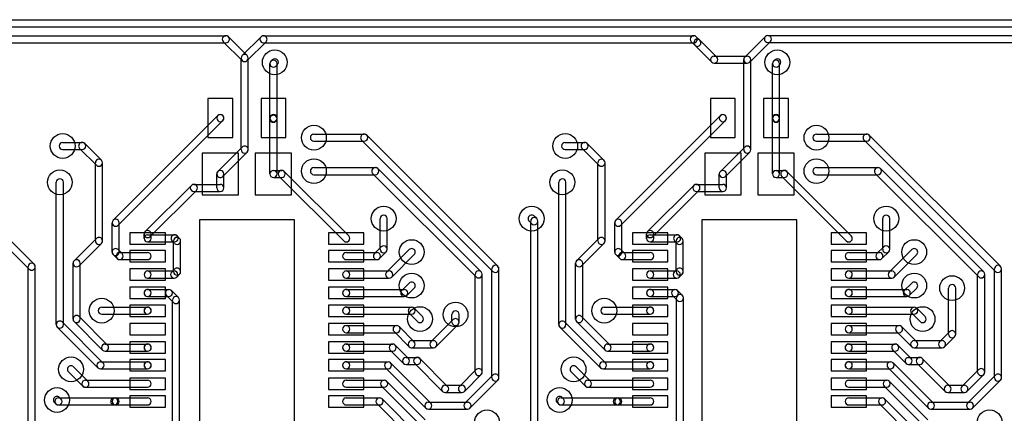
# Model space of a CAD drawing. Extents: x 67 to 209, y -168 to -95.
# Tile 10 of 14: x 132 to 167, y -109 to -95. Entities that reach past the tile are written whole.
import ezdxf

# ---------------------------------------------------------------- set-up
doc = ezdxf.new("R2010")
doc.units = 0
doc.header["$MEASUREMENT"] = 0
doc.layers.add('BLACK', color=250, linetype='CONTINUOUS')

msp = doc.modelspace()

# ---------------------------------------------------------------- linework, layer by layer
at = {"layer": 'BLACK'}
for p, q in [((95.1, -94.973), (195.4, -94.973)), ((95.1, -95.227), (195.4, -95.227)), ((121.881, -95.5471), (139.246, -95.5471)), ((140.596, -95.5471), (156.005, -95.5471)), ((158.66, -95.5394), (174.578, -95.5394)), ((121.881, -95.8011), (139.246, -95.8011)), ((139.156, -95.764), (139.831, -96.4391)), ((139.336, -95.5843), (140.011, -96.2594)), ((139.831, -96.2594), (140.506, -95.5843)), ((140.011, -96.4391), (140.686, -95.764)), ((140.596, -95.8011), (156.005, -95.8011)), ((155.916, -95.7645), (156.044, -95.8914)), ((156.043, -95.891), (156.647, -96.495)), ((156.094, -95.5839), (156.222, -95.7108)), ((156.223, -95.7114), (156.827, -96.3154)), ((158.57, -95.5765), (157.831, -96.3154)), ((158.75, -95.7562), (158.011, -96.4951)), ((158.66, -95.7934), (174.578, -95.7934)), ((139.794, -99.6266), (139.794, -96.3493)), ((140.048, -99.6266), (140.048, -96.3493)), ((140.825, -98.5), (140.825, -96.5475)), ((140.91, -96.4098), (140.863, -96.4574)), ((141.089, -96.5901), (141.042, -96.6377)), ((141.079, -98.5), (141.079, -96.5475)), ((156.737, -96.2782), (157.921, -96.2782)), ((156.737, -96.5322), (157.921, -96.5322)), ((157.794, -99.6271), (157.794, -96.4052)), ((158.048, -99.6271), (158.048, -96.4052)), ((158.825, -98.5), (158.825, -96.5475)), ((158.91, -96.4098), (158.863, -96.4574)), ((159.089, -96.5901), (159.042, -96.6377)), ((159.079, -98.5), (159.079, -96.5475)), ((139.492, -97.8015), (138.603, -97.8015)), ((138.603, -97.8015), (138.603, -99.1985)), ((139.492, -99.1985), (139.492, -97.8015)), ((141.397, -97.8015), (140.508, -97.8015)), ((140.508, -97.8015), (140.508, -99.1985)), ((141.397, -99.1985), (141.397, -97.8015)), ((157.492, -97.8015), (156.603, -97.8015)), ((156.603, -97.8015), (156.603, -99.1985)), ((157.492, -99.1985), (157.492, -97.8015)), ((159.397, -97.8015), (158.508, -97.8015)), ((158.508, -97.8015), (158.508, -99.1985)), ((159.397, -99.1985), (159.397, -97.8015)), ((135.21, -102.158), (138.958, -98.4107)), ((135.39, -102.338), (139.137, -98.5903)), ((138.921, -98.5005), (138.921, -98.5)), ((138.958, -98.4107), (138.958, -98.4102)), ((139.137, -98.5903), (139.138, -98.5898)), ((139.175, -98.5005), (139.175, -98.5)), ((140.825, -98.5116), (140.825, -98.5)), ((140.825, -98.5116), (140.825, -98.5)), ((140.825, -98.5232), (140.825, -98.5116)), ((140.825, -98.5232), (140.825, -98.5116)), ((140.825, -98.5237), (140.825, -98.5232)), ((140.825, -98.5237), (140.825, -98.5232)), ((140.825, -100.5), (140.825, -98.5237)), ((140.826, -98.5111), (140.826, -98.5)), ((140.862, -98.4218), (140.863, -98.4213)), ((141.042, -98.6014), (141.042, -98.6009)), ((141.079, -98.5116), (141.079, -98.5)), ((141.079, -98.5116), (141.079, -98.5)), ((141.079, -98.5232), (141.079, -98.5116)), ((141.079, -98.5232), (141.079, -98.5116)), ((141.079, -98.5237), (141.079, -98.5232)), ((141.079, -98.5237), (141.079, -98.5232)), ((141.079, -100.5), (141.079, -98.5237)), ((141.08, -98.5111), (141.08, -98.5)), ((153.21, -102.158), (156.958, -98.4107)), ((153.39, -102.338), (157.137, -98.5903)), ((156.921, -98.5005), (156.921, -98.5)), ((156.958, -98.4107), (156.958, -98.4102)), ((157.137, -98.5903), (157.138, -98.5898)), ((157.175, -98.5005), (157.175, -98.5)), ((158.825, -98.5116), (158.825, -98.5)), ((158.825, -98.5116), (158.825, -98.5)), ((158.825, -98.5232), (158.825, -98.5116)), ((158.825, -98.5232), (158.825, -98.5116)), ((158.825, -98.5237), (158.825, -98.5232)), ((158.825, -98.5237), (158.825, -98.5232)), ((158.825, -100.5), (158.825, -98.5237)), ((158.826, -98.5111), (158.826, -98.5)), ((158.862, -98.4218), (158.863, -98.4213)), ((159.042, -98.6014), (159.042, -98.6009)), ((159.079, -98.5116), (159.079, -98.5)), ((159.079, -98.5116), (159.079, -98.5)), ((159.079, -98.5232), (159.079, -98.5116)), ((159.079, -98.5232), (159.079, -98.5116)), ((159.079, -98.5237), (159.079, -98.5232)), ((159.079, -98.5237), (159.079, -98.5232)), ((159.079, -100.5), (159.079, -98.5237)), ((159.08, -98.5111), (159.08, -98.5)), ((142.4, -99.073), (144.2, -99.073)), ((160.4, -99.073), (162.2, -99.073)), ((133.4, -99.373), (134.1, -99.373)), ((134.79, -100.01), (134.19, -99.4102)), ((138.603, -99.1985), (139.492, -99.1985)), ((140.508, -99.1985), (141.397, -99.1985)), ((142.4, -99.327), (144.2, -99.327)), ((148.81, -103.99), (144.11, -99.2898)), ((148.99, -103.81), (144.29, -99.1102)), ((151.4, -99.373), (152.1, -99.373)), ((152.79, -100.01), (152.19, -99.4102)), ((156.603, -99.1985), (157.492, -99.1985)), ((158.508, -99.1985), (159.397, -99.1985)), ((160.4, -99.327), (162.2, -99.327)), ((166.81, -103.99), (162.11, -99.2898)), ((166.99, -103.81), (162.29, -99.1102)), ((133.4, -99.627), (134.1, -99.627)), ((134.61, -100.19), (134.01, -99.5898)), ((139.698, -99.7507), (138.397, -99.7507)), ((138.397, -99.7507), (138.397, -101.249)), ((139.83, -99.5363), (138.959, -100.411)), ((140.01, -99.7156), (139.139, -100.59)), ((139.698, -101.249), (139.698, -99.7507)), ((141.603, -99.7507), (140.302, -99.7507)), ((140.302, -99.7507), (140.302, -101.249)), ((141.603, -101.249), (141.603, -99.7507)), ((151.4, -99.627), (152.1, -99.627)), ((152.61, -100.19), (152.01, -99.5898)), ((157.698, -99.7507), (156.397, -99.7507)), ((156.397, -99.7507), (156.397, -101.249)), ((157.831, -99.5373), (156.958, -100.41)), ((158.011, -99.7169), (157.138, -100.59)), ((157.698, -101.249), (157.698, -99.7507)), ((159.603, -99.7507), (158.302, -99.7507)), ((158.302, -99.7507), (158.302, -101.249)), ((159.603, -101.249), (159.603, -99.7507)), ((134.573, -102.9), (134.573, -100.1)), ((134.827, -102.9), (134.827, -100.1)), ((152.573, -102.9), (152.573, -100.1)), ((152.827, -102.9), (152.827, -100.1)), ((138.921, -101), (138.921, -100.5)), ((139.048, -100.373), (139.048, -100.373)), ((139.175, -101), (139.175, -100.5)), ((140.952, -100.373), (140.953, -100.373)), ((140.953, -100.373), (141.247, -100.373)), ((141.337, -100.41), (143.646, -102.719)), ((142.4, -100.273), (144.6, -100.273)), ((148.21, -104.19), (144.51, -100.49)), ((148.39, -104.01), (144.69, -100.31)), ((156.921, -101), (156.921, -100.5)), ((157.048, -100.373), (157.048, -100.373)), ((157.175, -101), (157.175, -100.5)), ((158.952, -100.373), (158.953, -100.373)), ((158.953, -100.373), (159.247, -100.373)), ((159.337, -100.41), (161.646, -102.719)), ((160.4, -100.273), (162.6, -100.273)), ((166.21, -104.19), (162.51, -100.49)), ((166.39, -104.01), (162.69, -100.31)), ((133.173, -105.9), (133.173, -100.8)), ((133.427, -105.9), (133.427, -100.8)), ((139.048, -100.627), (139.048, -100.627)), ((140.952, -100.627), (140.953, -100.627)), ((140.953, -100.627), (141.247, -100.627)), ((141.157, -100.59), (143.466, -102.899)), ((142.4, -100.527), (144.6, -100.527)), ((151.173, -105.9), (151.173, -100.8)), ((151.427, -105.9), (151.427, -100.8)), ((157.048, -100.627), (157.048, -100.627)), ((158.952, -100.627), (158.953, -100.627)), ((158.953, -100.627), (159.247, -100.627)), ((159.157, -100.59), (161.466, -102.899)), ((160.4, -100.527), (162.6, -100.527)), ((138.01, -100.91), (136.354, -102.566)), ((138.19, -101.09), (136.534, -102.746)), ((138.1, -100.873), (139.048, -100.873)), ((138.1, -101.127), (139.048, -101.127)), ((156.01, -100.91), (154.354, -102.566)), ((156.19, -101.09), (154.534, -102.746)), ((156.1, -100.873), (157.048, -100.873)), ((156.1, -101.127), (157.048, -101.127)), ((138.397, -101.249), (139.698, -101.249)), ((140.302, -101.249), (141.603, -101.249)), ((156.397, -101.249), (157.698, -101.249)), ((158.302, -101.249), (159.603, -101.249)), ((135.173, -103.3), (135.173, -102.248)), ((135.427, -103.3), (135.427, -102.248)), ((141.7, -102.15), (138.3, -102.15)), ((138.3, -102.15), (138.3, -111.85)), ((141.7, -111.85), (141.7, -102.15)), ((144.773, -103.2), (144.773, -102.1)), ((145.027, -103.2), (145.027, -102.1)), ((150.202, -102.282), (150.11, -102.19)), ((150.165, -114.527), (150.165, -102.192)), ((150.382, -102.102), (150.29, -102.01)), ((150.419, -114.527), (150.419, -102.192)), ((153.173, -103.3), (153.173, -102.248)), ((153.427, -103.3), (153.427, -102.248)), ((159.7, -102.15), (156.3, -102.15)), ((156.3, -102.15), (156.3, -111.85)), ((159.7, -111.85), (159.7, -102.15)), ((162.773, -103.2), (162.773, -102.1)), ((163.027, -103.2), (163.027, -102.1)), ((131.192, -102.543), (132.382, -103.729)), ((137.079, -102.606), (135.809, -102.606)), ((135.809, -102.606), (135.809, -103.012)), ((137.079, -103.012), (137.079, -102.606)), ((144.191, -102.606), (142.921, -102.606)), ((142.921, -102.606), (142.921, -103.012)), ((144.191, -103.012), (144.191, -102.606)), ((155.079, -102.606), (153.809, -102.606)), ((153.809, -102.606), (153.809, -103.012)), ((155.079, -103.012), (155.079, -102.606)), ((162.191, -102.606), (160.921, -102.606)), ((160.921, -102.606), (160.921, -103.012)), ((162.191, -103.012), (162.191, -102.606)), ((131.013, -102.723), (132.203, -103.909)), ((133.81, -103.61), (134.61, -102.81)), ((136.317, -102.809), (136.317, -102.656)), ((136.444, -102.682), (137.409, -102.682)), ((136.444, -102.936), (137.409, -102.936)), ((136.571, -102.809), (136.571, -102.656)), ((137.41, -102.99), (137.319, -102.899)), ((137.373, -104), (137.373, -102.9)), ((137.59, -102.81), (137.499, -102.719)), ((137.627, -104), (137.627, -102.9)), ((151.81, -103.61), (152.61, -102.81)), ((154.317, -102.809), (154.317, -102.656)), ((154.444, -102.682), (155.409, -102.682)), ((154.444, -102.936), (155.409, -102.936)), ((154.571, -102.809), (154.571, -102.656)), ((155.41, -102.99), (155.319, -102.899)), ((155.373, -104), (155.373, -102.9)), ((155.59, -102.81), (155.499, -102.719)), ((155.627, -104), (155.627, -102.9)), ((133.99, -103.79), (134.79, -102.99)), ((135.534, -103.354), (135.39, -103.21)), ((135.444, -103.317), (136.444, -103.317)), ((135.809, -103.012), (137.079, -103.012)), ((137.079, -103.241), (135.809, -103.241)), ((135.809, -103.241), (135.809, -103.647)), ((137.079, -103.647), (137.079, -103.241)), ((142.921, -103.012), (144.191, -103.012)), ((144.191, -103.241), (142.921, -103.241)), ((142.921, -103.241), (142.921, -103.647)), ((143.556, -103.317), (144.656, -103.317)), ((144.191, -103.647), (144.191, -103.241)), ((144.81, -103.11), (144.566, -103.354)), ((144.99, -103.29), (144.746, -103.534)), ((145.006, -104.014), (145.81, -103.21)), ((151.99, -103.79), (152.79, -102.99)), ((153.534, -103.354), (153.39, -103.21)), ((153.444, -103.317), (154.444, -103.317)), ((153.809, -103.012), (155.079, -103.012)), ((155.079, -103.241), (153.809, -103.241)), ((153.809, -103.241), (153.809, -103.647)), ((155.079, -103.647), (155.079, -103.241)), ((160.921, -103.012), (162.191, -103.012)), ((162.191, -103.241), (160.921, -103.241)), ((160.921, -103.241), (160.921, -103.647)), ((161.556, -103.317), (162.656, -103.317)), ((162.191, -103.647), (162.191, -103.241)), ((162.81, -103.11), (162.566, -103.354)), ((162.99, -103.29), (162.746, -103.534)), ((163.006, -104.014), (163.81, -103.21)), ((135.354, -103.534), (135.21, -103.39)), ((135.444, -103.571), (136.444, -103.571)), ((135.809, -103.647), (137.079, -103.647)), ((142.921, -103.647), (144.191, -103.647)), ((143.556, -103.571), (144.656, -103.571)), ((145.186, -104.194), (145.99, -103.39)), ((153.354, -103.534), (153.21, -103.39)), ((153.444, -103.571), (154.444, -103.571)), ((153.809, -103.647), (155.079, -103.647)), ((160.921, -103.647), (162.191, -103.647)), ((161.556, -103.571), (162.656, -103.571)), ((163.186, -104.194), (163.99, -103.39)), ((132.165, -115.571), (132.165, -103.82)), ((132.419, -115.571), (132.419, -103.82)), ((133.773, -105.7), (133.773, -103.7)), ((134.027, -105.7), (134.027, -103.7)), ((137.079, -103.901), (135.809, -103.901)), ((135.809, -103.901), (135.809, -104.308)), ((136.444, -103.977), (137.396, -103.977)), ((137.079, -104.308), (137.079, -103.901)), ((137.306, -104.014), (137.41, -103.91)), ((144.191, -103.901), (142.921, -103.901)), ((142.921, -103.901), (142.921, -104.308)), ((143.467, -104.014), (143.466, -104.015)), ((143.556, -103.977), (143.556, -103.977)), ((143.556, -103.977), (145.096, -103.977)), ((144.191, -104.308), (144.191, -103.901)), ((148.773, -107.8), (148.773, -103.9)), ((149.027, -107.8), (149.027, -103.9)), ((151.773, -105.7), (151.773, -103.7)), ((152.027, -105.7), (152.027, -103.7)), ((155.079, -103.901), (153.809, -103.901)), ((153.809, -103.901), (153.809, -104.308)), ((154.444, -103.977), (155.396, -103.977)), ((155.079, -104.308), (155.079, -103.901)), ((155.306, -104.014), (155.41, -103.91)), ((162.191, -103.901), (160.921, -103.901)), ((160.921, -103.901), (160.921, -104.308)), ((161.467, -104.014), (161.466, -104.015)), ((161.556, -103.977), (161.556, -103.977)), ((161.556, -103.977), (163.096, -103.977)), ((162.191, -104.308), (162.191, -103.901)), ((166.773, -107.8), (166.773, -103.9)), ((167.027, -107.8), (167.027, -103.9)), ((135.809, -104.308), (137.079, -104.308)), ((136.317, -104.104), (136.317, -104.104)), ((136.444, -104.231), (137.396, -104.231)), ((136.571, -104.104), (136.571, -104.104)), ((137.486, -104.194), (137.59, -104.09)), ((142.921, -104.308), (144.191, -104.308)), ((143.556, -104.231), (143.556, -104.231)), ((143.556, -104.231), (145.096, -104.231)), ((143.646, -104.194), (143.646, -104.194)), ((148.173, -107.6), (148.173, -104.1)), ((148.427, -107.6), (148.427, -104.1)), ((153.809, -104.308), (155.079, -104.308)), ((154.317, -104.104), (154.317, -104.104)), ((154.444, -104.231), (155.396, -104.231)), ((154.571, -104.104), (154.571, -104.104)), ((155.486, -104.194), (155.59, -104.09)), ((160.921, -104.308), (162.191, -104.308)), ((161.556, -104.231), (161.556, -104.231)), ((161.556, -104.231), (163.096, -104.231)), ((161.646, -104.194), (161.646, -104.194)), ((166.173, -107.6), (166.173, -104.1)), ((166.427, -107.6), (166.427, -104.1)), ((137.079, -104.562), (135.809, -104.562)), ((135.809, -104.562), (135.809, -104.968)), ((136.444, -104.638), (136.444, -104.638)), ((136.444, -104.638), (137.206, -104.638)), ((136.534, -104.675), (136.534, -104.675)), ((137.079, -104.968), (137.079, -104.562)), ((137.296, -104.675), (137.55, -104.929)), ((144.191, -104.562), (142.921, -104.562)), ((142.921, -104.562), (142.921, -104.968)), ((143.556, -104.638), (143.556, -104.638)), ((143.556, -104.638), (145.635, -104.638)), ((143.646, -104.675), (143.646, -104.675)), ((144.191, -104.968), (144.191, -104.562)), ((145.545, -104.675), (145.81, -104.41)), ((145.725, -104.855), (145.99, -104.59)), ((155.079, -104.562), (153.809, -104.562)), ((153.809, -104.562), (153.809, -104.968)), ((154.444, -104.638), (154.444, -104.638)), ((154.444, -104.638), (155.333, -104.638)), ((154.534, -104.675), (154.534, -104.675)), ((155.079, -104.968), (155.079, -104.562)), ((155.423, -104.675), (155.601, -104.853)), ((162.191, -104.562), (160.921, -104.562)), ((160.921, -104.562), (160.921, -104.968)), ((161.556, -104.638), (161.556, -104.638)), ((161.556, -104.638), (163.635, -104.638)), ((161.646, -104.675), (161.646, -104.675)), ((162.191, -104.968), (162.191, -104.562)), ((163.545, -104.675), (163.81, -104.41)), ((163.725, -104.855), (163.99, -104.59)), ((165.132, -106.241), (165.132, -104.59)), ((165.386, -106.241), (165.386, -104.59)), ((135.809, -104.968), (137.079, -104.968)), ((136.354, -104.855), (136.354, -104.855)), ((136.444, -104.892), (136.444, -104.892)), ((136.444, -104.892), (137.206, -104.892)), ((137.116, -104.855), (137.37, -105.109)), ((137.333, -123.04), (137.333, -105.019)), ((137.587, -123.04), (137.587, -105.019)), ((142.921, -104.968), (144.191, -104.968)), ((143.466, -104.855), (143.466, -104.855)), ((143.556, -104.892), (143.556, -104.892)), ((143.556, -104.892), (145.635, -104.892)), ((153.809, -104.968), (155.079, -104.968)), ((154.354, -104.855), (154.354, -104.855)), ((154.444, -104.892), (154.444, -104.892)), ((154.444, -104.892), (155.333, -104.892)), ((155.243, -104.855), (155.421, -105.033)), ((155.384, -124.613), (155.384, -104.943)), ((155.638, -124.613), (155.638, -104.943)), ((160.921, -104.968), (162.191, -104.968)), ((161.466, -104.855), (161.466, -104.855)), ((161.556, -104.892), (161.556, -104.892)), ((161.556, -104.892), (163.635, -104.892)), ((134.8, -105.273), (136.444, -105.273)), ((137.079, -105.197), (135.809, -105.197)), ((135.809, -105.197), (135.809, -105.603)), ((136.354, -105.31), (136.354, -105.31)), ((136.444, -105.273), (136.444, -105.273)), ((137.079, -105.603), (137.079, -105.197)), ((144.191, -105.197), (142.921, -105.197)), ((142.921, -105.197), (142.921, -105.603)), ((143.556, -105.273), (143.556, -105.273)), ((143.556, -105.273), (145.9, -105.273)), ((143.646, -105.31), (143.646, -105.31)), ((144.191, -105.603), (144.191, -105.197)), ((145.99, -105.31), (146.29, -105.61)), ((152.8, -105.273), (154.444, -105.273)), ((155.079, -105.197), (153.809, -105.197)), ((153.809, -105.197), (153.809, -105.603)), ((154.354, -105.31), (154.354, -105.31)), ((154.444, -105.273), (154.444, -105.273)), ((155.079, -105.603), (155.079, -105.197)), ((162.191, -105.197), (160.921, -105.197)), ((160.921, -105.197), (160.921, -105.603)), ((161.556, -105.273), (161.556, -105.273)), ((161.556, -105.273), (163.9, -105.273)), ((161.646, -105.31), (161.646, -105.31)), ((162.191, -105.603), (162.191, -105.197)), ((163.99, -105.31), (164.29, -105.61)), ((134.831, -106.811), (133.81, -105.79)), ((135.011, -106.631), (133.99, -105.61)), ((134.8, -105.527), (136.444, -105.527)), ((135.809, -105.603), (137.079, -105.603)), ((136.444, -105.527), (136.444, -105.527)), ((136.534, -105.49), (136.534, -105.49)), ((142.921, -105.603), (144.191, -105.603)), ((143.466, -105.49), (143.466, -105.49)), ((143.556, -105.527), (143.556, -105.527)), ((143.556, -105.527), (145.9, -105.527)), ((145.81, -105.49), (146.11, -105.79)), ((146.59, -106.51), (147.382, -105.718)), ((147.345, -105.808), (147.345, -105.536)), ((147.599, -105.808), (147.599, -105.536)), ((152.831, -106.811), (151.81, -105.79)), ((153.011, -106.631), (151.99, -105.61)), ((152.8, -105.527), (154.444, -105.527)), ((153.809, -105.603), (155.079, -105.603)), ((154.444, -105.527), (154.444, -105.527)), ((154.534, -105.49), (154.534, -105.49)), ((160.921, -105.603), (162.191, -105.603)), ((161.466, -105.49), (161.466, -105.49)), ((161.556, -105.527), (161.556, -105.527)), ((161.556, -105.527), (163.9, -105.527)), ((163.81, -105.49), (164.11, -105.79)), ((134.666, -107.446), (133.21, -105.99)), ((134.846, -107.266), (133.39, -105.81)), ((137.079, -105.857), (135.809, -105.857)), ((135.809, -105.857), (135.809, -106.263)), ((137.079, -106.263), (137.079, -105.857)), ((144.191, -105.857), (142.921, -105.857)), ((142.921, -105.857), (142.921, -106.263)), ((143.466, -105.97), (143.466, -105.97)), ((143.556, -105.933), (143.556, -105.933)), ((143.556, -105.933), (145.36, -105.933)), ((144.191, -106.263), (144.191, -105.857)), ((145.45, -105.97), (145.99, -106.51)), ((146.77, -106.69), (147.562, -105.898)), ((152.666, -107.446), (151.21, -105.99)), ((152.846, -107.266), (151.39, -105.81)), ((155.079, -105.857), (153.809, -105.857)), ((153.809, -105.857), (153.809, -106.263)), ((155.079, -106.263), (155.079, -105.857)), ((162.191, -105.857), (160.921, -105.857)), ((160.921, -105.857), (160.921, -106.263)), ((161.466, -105.97), (161.466, -105.97)), ((161.556, -105.933), (161.556, -105.933)), ((161.556, -105.933), (163.36, -105.933)), ((162.191, -106.263), (162.191, -105.857)), ((163.45, -105.97), (163.99, -106.51)), ((135.809, -106.263), (137.079, -106.263)), ((142.921, -106.263), (144.191, -106.263)), ((143.556, -106.187), (143.556, -106.187)), ((143.556, -106.187), (145.36, -106.187)), ((143.646, -106.15), (143.646, -106.15)), ((145.27, -106.15), (145.81, -106.69)), ((145.9, -106.473), (146.68, -106.473)), ((153.809, -106.263), (155.079, -106.263)), ((160.921, -106.263), (162.191, -106.263)), ((161.556, -106.187), (161.556, -106.187)), ((161.556, -106.187), (163.36, -106.187)), ((161.646, -106.15), (161.646, -106.15)), ((163.27, -106.15), (163.81, -106.69)), ((163.9, -106.473), (164.9, -106.473)), ((164.81, -106.51), (165.169, -106.151)), ((164.99, -106.69), (165.349, -106.331)), ((134.921, -106.594), (136.444, -106.594)), ((134.921, -106.848), (136.444, -106.848)), ((137.079, -106.517), (135.809, -106.517)), ((135.809, -106.517), (135.809, -106.924)), ((136.354, -106.631), (136.354, -106.631)), ((136.444, -106.594), (136.444, -106.594)), ((136.444, -106.848), (136.444, -106.848)), ((136.533, -106.811), (136.534, -106.81)), ((137.079, -106.924), (137.079, -106.517)), ((144.191, -106.517), (142.921, -106.517)), ((142.921, -106.517), (142.921, -106.924)), ((143.467, -106.811), (143.466, -106.81)), ((143.556, -106.594), (143.556, -106.594)), ((143.556, -106.594), (145.221, -106.594)), ((143.556, -106.848), (143.556, -106.848)), ((143.556, -106.848), (145.221, -106.848)), ((143.646, -106.631), (143.646, -106.631)), ((144.191, -106.924), (144.191, -106.517)), ((145.131, -106.811), (145.61, -107.29)), ((145.311, -106.631), (145.79, -107.11)), ((145.9, -106.727), (146.68, -106.727)), ((152.921, -106.594), (154.444, -106.594)), ((152.921, -106.848), (154.444, -106.848)), ((155.079, -106.517), (153.809, -106.517)), ((153.809, -106.517), (153.809, -106.924)), ((154.354, -106.631), (154.354, -106.631)), ((154.444, -106.594), (154.444, -106.594)), ((154.444, -106.848), (154.444, -106.848)), ((154.533, -106.811), (154.534, -106.81)), ((155.079, -106.924), (155.079, -106.517)), ((162.191, -106.517), (160.921, -106.517)), ((160.921, -106.517), (160.921, -106.924)), ((161.467, -106.811), (161.466, -106.81)), ((161.556, -106.594), (161.556, -106.594)), ((161.556, -106.594), (163.221, -106.594)), ((161.556, -106.848), (161.556, -106.848)), ((161.556, -106.848), (163.221, -106.848)), ((161.646, -106.631), (161.646, -106.631)), ((162.191, -106.924), (162.191, -106.517)), ((163.131, -106.811), (163.61, -107.29)), ((163.311, -106.631), (163.79, -107.11)), ((163.9, -106.727), (164.9, -106.727)), ((135.809, -106.924), (137.079, -106.924)), ((137.079, -107.152), (135.809, -107.152)), ((135.809, -107.152), (135.809, -107.559)), ((137.079, -107.559), (137.079, -107.152)), ((142.921, -106.924), (144.191, -106.924)), ((144.191, -107.152), (142.921, -107.152)), ((142.921, -107.152), (142.921, -107.559)), ((144.191, -107.559), (144.191, -107.152)), ((145.7, -107.073), (146.1, -107.073)), ((146.19, -107.11), (147.19, -108.11)), ((153.809, -106.924), (155.079, -106.924)), ((155.079, -107.152), (153.809, -107.152)), ((153.809, -107.152), (153.809, -107.559)), ((155.079, -107.559), (155.079, -107.152)), ((160.921, -106.924), (162.191, -106.924)), ((162.191, -107.152), (160.921, -107.152)), ((160.921, -107.152), (160.921, -107.559)), ((162.191, -107.559), (162.191, -107.152)), ((163.7, -107.073), (164.1, -107.073)), ((164.19, -107.11), (165.19, -108.11)), ((134.306, -107.926), (133.79, -107.41)), ((134.756, -107.229), (136.444, -107.229)), ((134.756, -107.483), (136.444, -107.483)), ((135.809, -107.559), (137.079, -107.559)), ((136.354, -107.266), (136.354, -107.266)), ((136.444, -107.229), (136.444, -107.229)), ((136.444, -107.483), (136.444, -107.483)), ((136.533, -107.446), (136.534, -107.445)), ((142.921, -107.559), (144.191, -107.559)), ((143.467, -107.446), (143.466, -107.445)), ((143.556, -107.229), (143.556, -107.229)), ((143.556, -107.229), (145.056, -107.229)), ((143.556, -107.483), (143.556, -107.483)), ((143.556, -107.483), (145.056, -107.483)), ((143.646, -107.266), (143.646, -107.266)), ((144.966, -107.446), (146.41, -108.89)), ((145.146, -107.266), (146.59, -108.71)), ((145.7, -107.327), (146.1, -107.327)), ((146.01, -107.29), (147.01, -108.29)), ((147.61, -108.11), (148.21, -107.51)), ((152.306, -107.926), (151.79, -107.41)), ((152.756, -107.229), (154.444, -107.229)), ((152.756, -107.483), (154.444, -107.483)), ((153.809, -107.559), (155.079, -107.559)), ((154.354, -107.266), (154.354, -107.266)), ((154.444, -107.229), (154.444, -107.229)), ((154.444, -107.483), (154.444, -107.483)), ((154.533, -107.446), (154.534, -107.445)), ((160.921, -107.559), (162.191, -107.559)), ((161.467, -107.446), (161.466, -107.445)), ((161.556, -107.229), (161.556, -107.229)), ((161.556, -107.229), (163.056, -107.229)), ((161.556, -107.483), (161.556, -107.483)), ((161.556, -107.483), (163.056, -107.483)), ((161.646, -107.266), (161.646, -107.266)), ((162.966, -107.446), (164.41, -108.89)), ((163.146, -107.266), (164.59, -108.71)), ((163.7, -107.327), (164.1, -107.327)), ((164.01, -107.29), (165.01, -108.29)), ((165.61, -108.11), (166.21, -107.51)), ((134.126, -108.106), (133.61, -107.59)), ((134.216, -107.889), (136.444, -107.889)), ((137.079, -107.813), (135.809, -107.813)), ((135.809, -107.813), (135.809, -108.219)), ((137.079, -108.219), (137.079, -107.813)), ((144.191, -107.813), (142.921, -107.813)), ((142.921, -107.813), (142.921, -108.219)), ((143.556, -107.889), (144.916, -107.889)), ((144.191, -108.219), (144.191, -107.813)), ((147.79, -108.29), (148.39, -107.69)), ((147.81, -108.71), (148.81, -107.71)), ((147.99, -108.89), (148.99, -107.89)), ((152.126, -108.106), (151.61, -107.59)), ((152.216, -107.889), (154.444, -107.889)), ((155.079, -107.813), (153.809, -107.813)), ((153.809, -107.813), (153.809, -108.219)), ((155.079, -108.219), (155.079, -107.813)), ((162.191, -107.813), (160.921, -107.813)), ((160.921, -107.813), (160.921, -108.219)), ((161.556, -107.889), (162.916, -107.889)), ((162.191, -108.219), (162.191, -107.813)), ((165.79, -108.29), (166.39, -107.69)), ((165.81, -108.71), (166.81, -107.71)), ((165.99, -108.89), (166.99, -107.89)), ((134.216, -108.143), (136.444, -108.143)), ((135.809, -108.219), (137.079, -108.219)), ((142.921, -108.219), (144.191, -108.219)), ((143.556, -108.143), (144.916, -108.143)), ((144.826, -108.106), (146.21, -109.49)), ((145.006, -107.926), (146.39, -109.31)), ((147.1, -108.073), (147.7, -108.073)), ((152.216, -108.143), (154.444, -108.143)), ((153.809, -108.219), (155.079, -108.219)), ((160.921, -108.219), (162.191, -108.219)), ((161.556, -108.143), (162.916, -108.143)), ((162.826, -108.106), (164.21, -109.49)), ((163.006, -107.926), (164.39, -109.31)), ((165.1, -108.073), (165.7, -108.073)), ((133.251, -108.524), (135.249, -108.524)), ((133.341, -108.561), (133.29, -108.51)), ((135.249, -108.524), (135.3, -108.524)), ((135.249, -108.524), (135.3, -108.524)), ((135.3, -108.524), (136.444, -108.524)), ((135.3, -108.524), (136.444, -108.524)), ((137.079, -108.448), (135.809, -108.448)), ((135.809, -108.448), (135.809, -108.854)), ((137.079, -108.854), (137.079, -108.448)), ((144.191, -108.448), (142.921, -108.448)), ((142.921, -108.448), (142.921, -108.854)), ((143.556, -108.524), (144.751, -108.524)), ((144.191, -108.854), (144.191, -108.448)), ((144.841, -108.561), (146.19, -109.91)), ((147.1, -108.327), (147.7, -108.327)), ((151.251, -108.524), (153.249, -108.524)), ((151.341, -108.561), (151.29, -108.51)), ((153.249, -108.524), (153.3, -108.524)), ((153.249, -108.524), (153.3, -108.524)), ((153.3, -108.524), (154.444, -108.524)), ((153.3, -108.524), (154.444, -108.524)), ((155.079, -108.448), (153.809, -108.448)), ((153.809, -108.448), (153.809, -108.854)), ((155.079, -108.854), (155.079, -108.448)), ((162.191, -108.448), (160.921, -108.448)), ((160.921, -108.448), (160.921, -108.854)), ((161.556, -108.524), (162.751, -108.524)), ((162.191, -108.854), (162.191, -108.448)), ((162.841, -108.561), (164.19, -109.91)), ((165.1, -108.327), (165.7, -108.327)), ((133.161, -108.741), (133.11, -108.69)), ((133.251, -108.778), (135.249, -108.778)), ((135.249, -108.778), (135.3, -108.778)), ((135.249, -108.778), (135.3, -108.778)), ((135.3, -108.778), (136.444, -108.778)), ((135.3, -108.778), (136.444, -108.778)), ((135.809, -108.854), (137.079, -108.854)), ((142.921, -108.854), (144.191, -108.854)), ((143.556, -108.778), (144.751, -108.778)), ((144.661, -108.741), (146.01, -110.09)), ((146.5, -108.673), (147.9, -108.673)), ((146.5, -108.927), (147.9, -108.927)), ((151.161, -108.741), (151.11, -108.69)), ((151.251, -108.778), (153.249, -108.778)), ((153.249, -108.778), (153.3, -108.778)), ((153.249, -108.778), (153.3, -108.778)), ((153.3, -108.778), (154.444, -108.778)), ((153.3, -108.778), (154.444, -108.778)), ((153.809, -108.854), (155.079, -108.854)), ((160.921, -108.854), (162.191, -108.854)), ((161.556, -108.778), (162.751, -108.778)), ((162.661, -108.741), (164.01, -110.09)), ((164.5, -108.673), (165.9, -108.673)), ((164.5, -108.927), (165.9, -108.927))]:
    msp.add_line(p, q, dxfattribs=at)
for centre in [(141, -96.5), (159, -96.5), (133.4, -99.5), (142.4, -99.2), (151.4, -99.5), (160.4, -99.2), (142.4, -100.4), (160.4, -100.4), (133.3, -100.8), (151.3, -100.8), (144.9, -102.1), (150.2, -102.1), (162.9, -102.1), (145.9, -103.3), (163.9, -103.3), (145.9, -104.5), (163.9, -104.5), (165.259, -104.59), (134.8, -105.4), (147.472, -105.536), (152.8, -105.4), (146.2, -105.7), (164.2, -105.7), (133.7, -107.5), (151.7, -107.5), (133.2, -108.6), (151.2, -108.6), (148.6, -109.4), (166.6, -109.4)]:
    msp.add_circle(centre, 0.4445, dxfattribs=at)
for centre, start, end in [((139.246, -95.6742), 45, 225), ((139.246, -95.6741), 270, 450), ((140.596, -95.6741), 90, 270), ((140.596, -95.6742), 315, 495), ((156.005, -95.6742), 45.3, 225.3), ((156.005, -95.6741), 270, 450), ((158.66, -95.6664), 90, 270), ((158.66, -95.6664), -45, 135), ((156.133, -95.8012), 45, 225), ((156.133, -95.8011), 225.3, 405.3), ((139.921, -96.3493), 360, 540), ((139.921, -96.3492), 135, 315), ((139.921, -96.3492), 225, 405), ((140.952, -96.5475), 360, 540), ((140.952, -96.5475), 134.8, 314.8), ((141, -96.5), -45.2, 134.8), ((156.737, -96.4052), 90, 270), ((156.737, -96.4052), 225, 405), ((157.921, -96.4052), 360, 540), ((157.921, -96.4053), 135, 315), ((157.921, -96.4052), 270, 450), ((158.952, -96.5475), 360, 540), ((158.952, -96.5475), 134.8, 314.8), ((159, -96.5), -45.2, 134.8), ((139.048, -98.5), 360, 540), ((139.048, -98.5), 315, 495), ((139.048, -98.5005), 315, 495), ((140.952, -98.5), 360, 540), ((140.952, -98.5), 360, 540), ((140.952, -98.5116), 360, 540), ((140.952, -98.5116), 360, 540), ((140.953, -98.5), 360, 540), ((140.953, -98.5111), 315, 495), ((157.048, -98.5), 360, 540), ((157.048, -98.5), 315, 495), ((157.048, -98.5005), 315, 495), ((158.952, -98.5), 360, 540), ((158.952, -98.5), 360, 540), ((158.952, -98.5116), 360, 540), ((158.952, -98.5116), 360, 540), ((158.953, -98.5), 360, 540), ((158.953, -98.5111), 315, 495), ((139.048, -98.5005), 135, 315), ((139.048, -98.5005), 180, 360), ((140.952, -98.5232), 360, 540), ((140.952, -98.5232), 360, 540), ((140.952, -98.5237), 360, 540), ((140.952, -98.5116), 135, 315), ((140.952, -98.5), 180, 360), ((140.952, -98.5116), 180, 360), ((140.952, -98.5116), 180, 360), ((140.952, -98.5232), 180, 360), ((140.952, -98.5232), 180, 360), ((140.952, -98.5237), 180, 360), ((140.952, -98.5237), 180, 360), ((140.953, -98.5111), 180, 360), ((157.048, -98.5005), 135, 315), ((157.048, -98.5005), 180, 360), ((158.952, -98.5232), 360, 540), ((158.952, -98.5232), 360, 540), ((158.952, -98.5237), 360, 540), ((158.952, -98.5116), 135, 315), ((158.952, -98.5), 180, 360), ((158.952, -98.5116), 180, 360), ((158.952, -98.5116), 180, 360), ((158.952, -98.5232), 180, 360), ((158.952, -98.5232), 180, 360), ((158.952, -98.5237), 180, 360), ((158.952, -98.5237), 180, 360), ((158.953, -98.5111), 180, 360), ((142.4, -99.2), 90, 270), ((144.2, -99.2), 405, 585), ((144.2, -99.2), 270, 450), ((160.4, -99.2), 90, 270), ((162.2, -99.2), 405, 585), ((162.2, -99.2), 270, 450), ((133.4, -99.5), 90, 270), ((134.1, -99.5), 405, 585), ((134.1, -99.5), 270, 450), ((151.4, -99.5), 90, 270), ((152.1, -99.5), 405, 585), ((152.1, -99.5), 270, 450), ((139.921, -99.6266), 180, 360), ((139.92, -99.6259), -44.9, 135.1), ((157.921, -99.6271), 180, 360), ((157.921, -99.6271), -45, 135), ((134.7, -100.1), 360, 540), ((134.7, -100.1), 225, 405), ((152.7, -100.1), 360, 540), ((152.7, -100.1), 225, 405), ((139.048, -100.5), 90, 270), ((139.048, -100.5), 360, 540), ((139.049, -100.501), 135.1, 315.1), ((139.048, -100.5), 270, 450), ((140.952, -100.5), 90, 270), ((140.952, -100.5), 180, 360), ((140.953, -100.5), 90, 270), ((140.953, -100.5), 270, 450), ((141.247, -100.5), 45, 225), ((141.247, -100.5), 270, 450), ((142.4, -100.4), 90, 270), ((144.6, -100.4), 405, 585), ((144.6, -100.4), 270, 450), ((157.048, -100.5), 90, 270), ((157.048, -100.5), 360, 540), ((157.048, -100.5), 135, 315), ((157.048, -100.5), 270, 450), ((158.952, -100.5), 90, 270), ((158.952, -100.5), 180, 360), ((158.953, -100.5), 90, 270), ((158.953, -100.5), 270, 450), ((159.247, -100.5), 45, 225), ((159.247, -100.5), 270, 450), ((160.4, -100.4), 90, 270), ((162.6, -100.4), 405, 585), ((162.6, -100.4), 270, 450), ((133.3, -100.8), 360, 540), ((151.3, -100.8), 360, 540), ((138.1, -101), 90, 270), ((138.1, -101), -45, 135), ((139.048, -101), 180, 360), ((139.048, -101), 270, 450), ((156.1, -101), 90, 270), ((156.1, -101), -45, 135), ((157.048, -101), 180, 360), ((157.048, -101), 270, 450), ((135.3, -102.248), 360, 540), ((135.3, -102.248), 135, 315), ((144.9, -102.1), 360, 540), ((150.2, -102.1), 405, 585), ((150.292, -102.192), 360, 540), ((150.292, -102.192), 225, 405), ((153.3, -102.248), 360, 540), ((153.3, -102.248), 135, 315), ((162.9, -102.1), 360, 540), ((136.444, -102.656), 360, 540), ((136.444, -102.656), 135, 315), ((154.444, -102.656), 360, 540), ((154.444, -102.656), 135, 315), ((134.7, -102.9), 180, 360), ((134.7, -102.9), 315, 495), ((136.444, -102.809), 90, 270), ((136.444, -102.809), 180, 360), ((137.409, -102.809), 405, 585), ((137.5, -102.9), 360, 540), ((137.409, -102.809), 270, 450), ((137.5, -102.9), 225, 405), ((143.556, -102.809), 225, 405), ((152.7, -102.9), 180, 360), ((152.7, -102.9), 315, 495), ((154.444, -102.809), 90, 270), ((154.444, -102.809), 180, 360), ((155.409, -102.809), 405, 585), ((155.5, -102.9), 360, 540), ((155.409, -102.809), 270, 450), ((155.5, -102.9), 225, 405), ((161.556, -102.809), 225, 405), ((135.3, -103.3), 405, 585), ((135.3, -103.3), 180, 360), ((135.444, -103.444), 90, 270), ((136.444, -103.444), 270, 450), ((143.556, -103.444), 90, 270), ((144.656, -103.444), 270, 450), ((144.9, -103.2), 180, 360), ((144.9, -103.2), -45, 135), ((145.9, -103.3), 315, 495), ((153.3, -103.3), 405, 585), ((153.3, -103.3), 180, 360), ((153.444, -103.444), 90, 270), ((154.444, -103.444), 270, 450), ((161.556, -103.444), 90, 270), ((162.656, -103.444), 270, 450), ((162.9, -103.2), 180, 360), ((162.9, -103.2), -45, 135), ((163.9, -103.3), 315, 495), ((133.9, -103.7), 360, 540), ((133.9, -103.7), 135, 315), ((135.444, -103.444), 225, 405), ((144.656, -103.444), 135, 315), ((151.9, -103.7), 360, 540), ((151.9, -103.7), 135, 315), ((153.444, -103.444), 225, 405), ((162.656, -103.444), 135, 315), ((132.292, -103.82), 360, 540), ((132.293, -103.819), 225.1, 405.1), ((136.444, -104.104), 90, 270), ((136.444, -104.104), 360, 540), ((137.396, -104.104), 135, 315), ((137.5, -104), 180, 360), ((137.396, -104.104), 270, 450), ((137.5, -104), 315, 495), ((143.556, -104.104), 90, 270), ((143.556, -104.104), 90, 270), ((143.556, -104.104), 135, 315), ((143.556, -104.104), -45, 135), ((143.556, -104.104), 270, 450), ((145.096, -104.104), 135, 315), ((145.096, -104.104), 270, 450), ((148.3, -104.1), 360, 540), ((148.3, -104.1), 225, 405), ((148.9, -103.9), 360, 540), ((148.9, -103.9), 225, 405), ((154.444, -104.104), 90, 270), ((154.444, -104.104), 360, 540), ((155.396, -104.104), 135, 315), ((155.5, -104), 180, 360), ((155.396, -104.104), 270, 450), ((155.5, -104), 315, 495), ((161.556, -104.104), 90, 270), ((161.556, -104.104), 90, 270), ((161.556, -104.104), 135, 315), ((161.556, -104.104), -45, 135), ((161.556, -104.104), 270, 450), ((163.096, -104.104), 135, 315), ((163.096, -104.104), 270, 450), ((166.3, -104.1), 360, 540), ((166.3, -104.1), 225, 405), ((166.9, -103.9), 360, 540), ((166.9, -103.9), 225, 405), ((136.444, -104.104), 180, 360), ((145.9, -104.5), 315, 495), ((154.444, -104.104), 180, 360), ((163.9, -104.5), 315, 495), ((136.444, -104.765), 90, 270), ((136.444, -104.765), 90, 270), ((136.444, -104.765), 405, 585), ((136.444, -104.765), 225, 405), ((136.444, -104.765), 270, 450), ((137.206, -104.765), 45, 225), ((137.206, -104.765), 270, 450), ((143.556, -104.765), 90, 270), ((143.556, -104.765), 90, 270), ((143.556, -104.765), 405, 585), ((143.556, -104.765), 225, 405), ((143.556, -104.765), 270, 450), ((145.635, -104.765), 135, 315), ((145.635, -104.765), 270, 450), ((154.444, -104.765), 90, 270), ((154.444, -104.765), 90, 270), ((154.444, -104.765), 405, 585), ((154.444, -104.765), 225, 405), ((154.444, -104.765), 270, 450), ((155.333, -104.765), 45, 225), ((155.333, -104.765), 270, 450), ((161.556, -104.765), 90, 270), ((161.556, -104.765), 90, 270), ((161.556, -104.765), 405, 585), ((161.556, -104.765), 225, 405), ((161.556, -104.765), 270, 450), ((163.635, -104.765), 135, 315), ((163.635, -104.765), 270, 450), ((165.259, -104.59), 360, 540), ((137.46, -105.019), 360, 540), ((137.46, -105.019), 225, 405), ((155.511, -104.943), 360, 540), ((155.511, -104.943), 225, 405), ((134.8, -105.4), 90, 270), ((136.444, -105.4), 90, 270), ((136.444, -105.4), 135, 315), ((136.444, -105.4), 315, 495), ((136.444, -105.4), 270, 450), ((136.444, -105.4), 270, 450), ((143.556, -105.4), 90, 270), ((143.556, -105.4), 90, 270), ((143.556, -105.4), 405, 585), ((143.556, -105.4), 225, 405), ((143.556, -105.4), 270, 450), ((145.9, -105.4), 45, 225), ((145.9, -105.4), 270, 450), ((147.472, -105.536), 360, 540), ((152.8, -105.4), 90, 270), ((154.444, -105.4), 90, 270), ((154.444, -105.4), 135, 315), ((154.444, -105.4), 315, 495), ((154.444, -105.4), 270, 450), ((154.444, -105.4), 270, 450), ((161.556, -105.4), 90, 270), ((161.556, -105.4), 90, 270), ((161.556, -105.4), 405, 585), ((161.556, -105.4), 225, 405), ((161.556, -105.4), 270, 450), ((163.9, -105.4), 45, 225), ((163.9, -105.4), 270, 450), ((133.3, -105.9), 405, 585), ((133.9, -105.7), 405, 585), ((133.9, -105.7), 180, 360), ((146.2, -105.7), 225, 405), ((147.472, -105.808), 315, 495), ((151.3, -105.9), 405, 585), ((151.9, -105.7), 405, 585), ((151.9, -105.7), 180, 360), ((164.2, -105.7), 225, 405), ((133.3, -105.9), 180, 360), ((143.556, -106.06), 90, 270), ((143.556, -106.06), 90, 270), ((143.556, -106.06), 135, 315), ((143.556, -106.06), -45, 135), ((143.556, -106.06), 270, 450), ((145.36, -106.06), 45, 225), ((145.36, -106.06), 270, 450), ((147.472, -105.808), 180, 360), ((151.3, -105.9), 180, 360), ((161.556, -106.06), 90, 270), ((161.556, -106.06), 90, 270), ((161.556, -106.06), 135, 315), ((161.556, -106.06), -45, 135), ((161.556, -106.06), 270, 450), ((163.36, -106.06), 45, 225), ((163.36, -106.06), 270, 450), ((165.259, -106.241), 315, 495), ((145.9, -106.6), 90, 270), ((146.68, -106.6), 270, 450), ((163.9, -106.6), 90, 270), ((164.9, -106.6), 270, 450), ((165.259, -106.241), 180, 360), ((134.921, -106.721), 90, 270), ((134.921, -106.721), 225, 405), ((136.444, -106.721), 90, 270), ((136.444, -106.721), 135, 315), ((136.444, -106.721), 315, 495), ((136.444, -106.721), 270, 450), ((136.444, -106.721), 270, 450), ((143.556, -106.721), 90, 270), ((143.556, -106.721), 90, 270), ((143.556, -106.721), 405, 585), ((143.556, -106.721), 225, 405), ((143.556, -106.721), 270, 450), ((145.221, -106.721), 45, 225), ((145.221, -106.721), 270, 450), ((145.9, -106.6), 225, 405), ((146.68, -106.6), 135, 315), ((152.921, -106.721), 90, 270), ((152.921, -106.721), 225, 405), ((154.444, -106.721), 90, 270), ((154.444, -106.721), 135, 315), ((154.444, -106.721), 315, 495), ((154.444, -106.721), 270, 450), ((154.444, -106.721), 270, 450), ((161.556, -106.721), 90, 270), ((161.556, -106.721), 90, 270), ((161.556, -106.721), 405, 585), ((161.556, -106.721), 225, 405), ((161.556, -106.721), 270, 450), ((163.221, -106.721), 45, 225), ((163.221, -106.721), 270, 450), ((163.9, -106.6), 225, 405), ((164.9, -106.6), 135, 315), ((145.7, -107.2), 90, 270), ((145.7, -107.2), 225, 405), ((146.1, -107.2), 45, 225), ((146.1, -107.2), 270, 450), ((163.7, -107.2), 90, 270), ((163.7, -107.2), 225, 405), ((164.1, -107.2), 45, 225), ((164.1, -107.2), 270, 450), ((133.7, -107.5), 405, 585), ((134.756, -107.356), 90, 270), ((134.756, -107.356), 225, 405), ((136.444, -107.356), 90, 270), ((136.444, -107.356), 135, 315), ((136.444, -107.356), 315, 495), ((136.444, -107.356), 270, 450), ((136.444, -107.356), 270, 450), ((143.556, -107.356), 90, 270), ((143.556, -107.356), 90, 270), ((143.556, -107.356), 405, 585), ((143.556, -107.356), 225, 405), ((143.556, -107.356), 270, 450), ((145.056, -107.356), 45, 225), ((145.056, -107.356), 270, 450), ((148.3, -107.6), 315, 495), ((151.7, -107.5), 405, 585), ((152.756, -107.356), 90, 270), ((152.756, -107.356), 225, 405), ((154.444, -107.356), 90, 270), ((154.444, -107.356), 135, 315), ((154.444, -107.356), 315, 495), ((154.444, -107.356), 270, 450), ((154.444, -107.356), 270, 450), ((161.556, -107.356), 90, 270), ((161.556, -107.356), 90, 270), ((161.556, -107.356), 405, 585), ((161.556, -107.356), 225, 405), ((161.556, -107.356), 270, 450), ((163.056, -107.356), 45, 225), ((163.056, -107.356), 270, 450), ((166.3, -107.6), 315, 495), ((134.216, -108.016), 90, 270), ((136.444, -108.016), 270, 450), ((143.556, -108.016), 90, 270), ((144.916, -108.016), 45, 225), ((144.916, -108.016), 270, 450), ((148.3, -107.6), 180, 360), ((148.9, -107.8), 180, 360), ((148.9, -107.8), 315, 495), ((152.216, -108.016), 90, 270), ((154.444, -108.016), 270, 450), ((161.556, -108.016), 90, 270), ((162.916, -108.016), 45, 225), ((162.916, -108.016), 270, 450), ((166.3, -107.6), 180, 360), ((166.9, -107.8), 180, 360), ((166.9, -107.8), 315, 495), ((134.216, -108.016), 225, 405), ((147.1, -108.2), 90, 270), ((147.1, -108.2), 225, 405), ((147.7, -108.2), 135, 315), ((147.7, -108.2), 270, 450), ((152.216, -108.016), 225, 405), ((165.1, -108.2), 90, 270), ((165.1, -108.2), 225, 405), ((165.7, -108.2), 135, 315), ((165.7, -108.2), 270, 450), ((133.2, -108.6), 405, 585), ((133.251, -108.651), 90, 270), ((133.251, -108.651), 225, 405), ((135.249, -108.651), 90, 270), ((135.249, -108.651), 90, 270), ((135.3, -108.651), 90, 270), ((135.3, -108.651), 90, 270), ((135.249, -108.651), 270, 450), ((135.3, -108.651), 270, 450), ((135.3, -108.651), 270, 450), ((136.444, -108.651), 270, 450), ((136.444, -108.651), 270, 450), ((143.556, -108.651), 90, 270), ((144.751, -108.651), 45, 225), ((144.751, -108.651), 270, 450), ((151.2, -108.6), 405, 585), ((151.251, -108.651), 90, 270), ((151.251, -108.651), 225, 405), ((153.249, -108.651), 90, 270), ((153.249, -108.651), 90, 270), ((153.3, -108.651), 90, 270), ((153.3, -108.651), 90, 270), ((153.249, -108.651), 270, 450), ((153.3, -108.651), 270, 450), ((153.3, -108.651), 270, 450), ((154.444, -108.651), 270, 450), ((154.444, -108.651), 270, 450), ((161.556, -108.651), 90, 270), ((162.751, -108.651), 45, 225), ((162.751, -108.651), 270, 450), ((146.5, -108.8), 90, 270), ((146.5, -108.8), 225, 405), ((147.9, -108.8), 135, 315), ((147.9, -108.8), 270, 450), ((164.5, -108.8), 90, 270), ((164.5, -108.8), 225, 405), ((165.9, -108.8), 135, 315), ((165.9, -108.8), 270, 450)]:
    msp.add_arc(centre, 0.127, start, end, dxfattribs=at)

doc.saveas('drawing.dxf')
